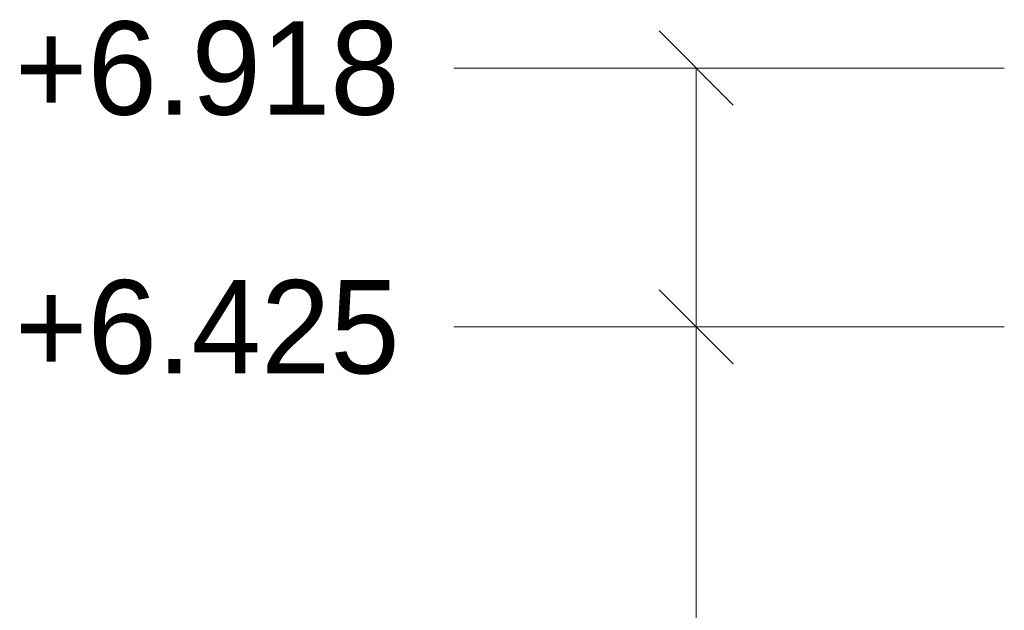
# Model space of a CAD drawing. Header units: millimetres. Extents: x -925 to 33700, y -14775 to 19578.
# Tile 6 of 163: x -737 to 1140, y 5885 to 7010. Entities that reach past the tile are written whole.
import ezdxf

# ---------------------------------------------------------------- set-up
doc = ezdxf.new("R2010")
doc.units = ezdxf.units.MM
doc.layers.add('LINE-INK', color=7, linetype='Continuous')
doc.layers.add('TEXT-INK', color=7, linetype='Continuous')

msp = doc.modelspace()

# ---------------------------------------------------------------- linework, layer by layer
at = {"layer": 'LINE-INK', "lineweight": 5}
for p, q in [((623.6, 6847.3), (482.2, 6988.7)), ((200.4, 6918), (90.4, 6918)), ((365.4, 6918), (200.4, 6918)), ((1140.4, 6918), (365.4, 6918)), ((552.9, -100), (552.9, 6918)), ((623.6, 6354.3), (482.2, 6495.7)), ((200.4, 6425), (90.4, 6425)), ((365.4, 6425), (200.4, 6425)), ((1140.4, 6425), (365.4, 6425))]:
    msp.add_line(p, q, dxfattribs=at)

# ---------------------------------------------------------------- texts
at = {"layer": 'TEXT-INK'}
for s, p in [('+6.918', (-746.7, 6829.1)), ('+6.425', (-746.7, 6336.1))]:
    msp.add_text(s, height=177.8, dxfattribs=at).set_placement(p)

doc.saveas('drawing.dxf')
